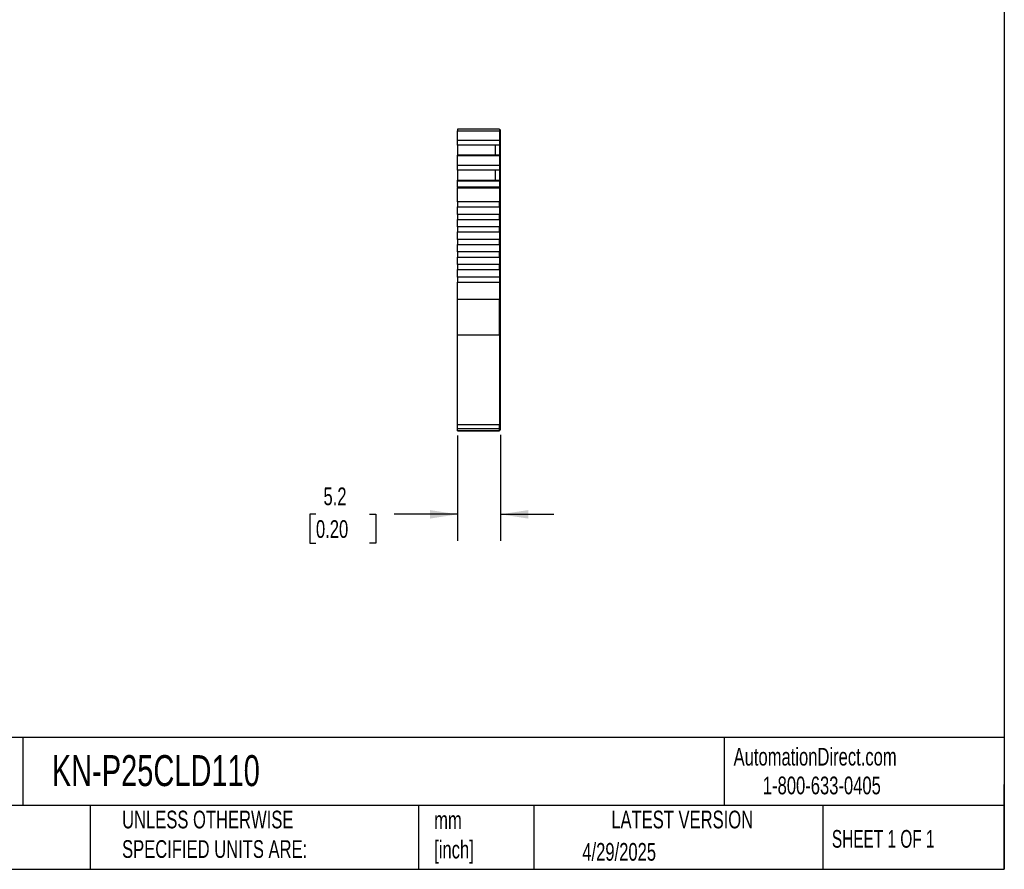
# Model space of a CAD drawing. Header units: millimetres. Extents: x 6 to 273, y 6 to 210.
# Tile 5 of 7: x 155 to 273, y 6 to 108. Entities that reach past the tile are written whole.
import ezdxf

# ---------------------------------------------------------------- set-up
doc = ezdxf.new("R2010")
doc.units = ezdxf.units.MM
doc.linetypes.add('SLD-Solid', pattern=[0])
doc.layers.add('DIMENSIONS', color=140, linetype='SLD-Solid', lineweight=25)
doc.layers.add('TEXT', color=140, linetype='SLD-Solid', lineweight=25)
doc.styles.add('SLDTEXTSTYLE0', font='TXT', dxfattribs={"width": 0.7})
doc.styles.add('SLDTEXTSTYLE1', font='TXT', dxfattribs={"width": 0.65})
doc.dimstyles.new('SLDDIMSTYLE1', dxfattribs={"dimtxt": 2.158008, "dimasz": 3.302, "dimexe": 0, "dimexo": 0.0625, "dimgap": 0.539502, "dimtad": 0, "dimtih": 1, "dimtoh": 1, "dimrnd": 1e-09, "dimzin": 12, "dimdsep": 46, "dimtxsty": 'SLDTEXTSTYLE0', "dimsah": 1, "dimcen": 0.09, "dimadec": 0, "dimazin": 3, "dimtfac": 1, "dimtmove": 0, "dimatfit": 0, "dimfxl": 0, "dimfrac": 2, "dimtolj": 1, "dimtzin": 12, "dimarcsym": 0})

# ---------------------------------------------------------------- blocks, each defined once
blk = doc.blocks.new('_D_3')
at = {"layer": 'DIMENSIONS'}
for p, q in [((207.7, 58.23), (207.7, 45.62)), ((212.85, 58.31), (212.85, 45.62)), ((190.78, 48.8), (190.06, 48.8)), ((190.06, 48.8), (190.06, 45.37)), ((197.19, 48.8), (197.92, 48.8)), ((197.92, 48.8), (197.92, 45.37)), ((207.7, 48.8), (200.12, 48.8)), ((212.85, 48.8), (219.2, 48.8)), ((190.06, 45.37), (190.78, 45.37)), ((197.92, 45.37), (197.19, 45.37))]:
    blk.add_line(p, q, dxfattribs=at)
for points in [[(207.7, 48.8), (204.4, 49.31), (204.4, 48.29)], [(212.85, 48.8), (216.15, 48.29), (216.15, 49.31)]]:
    blk.add_solid(points, dxfattribs=at)
at = {"layer": 'DIMENSIONS', "char_height": 2.117, "attachment_point": 1, "style": 'SLDTEXTSTYLE0'}
for s, insert in [('5.2', (191.68, 52.01)), ('0.20', (190.78, 48.1))]:
    blk.add_mtext(s, dxfattribs=dict(at, insert=insert))

msp = doc.modelspace()

# ---------------------------------------------------------------- linework, layer by layer
for p, q in [((212.701, 94.87), (207.701, 94.87)), ((207.701, 94.87), (207.701, 94.647)), ((207.701, 94.647), (212.701, 94.647)), ((207.701, 93.522), (207.701, 94.647)), ((212.701, 94.87), (212.451, 94.87)), ((212.701, 94.87), (212.451, 94.87)), ((212.701, 94.87), (212.701, 94.647)), ((212.701, 94.87), (212.701, 94.87)), ((212.701, 94.77), (212.851, 94.77)), ((212.701, 94.77), (212.851, 94.77)), ((212.701, 94.647), (212.701, 93.522)), ((212.701, 94.622), (212.851, 94.622)), ((212.851, 94.622), (212.851, 94.77)), ((212.851, 93.565), (212.851, 94.622)), ((212.701, 93.522), (207.701, 93.522)), ((207.701, 92.963), (207.701, 93.522)), ((212.701, 93.565), (212.851, 93.565)), ((212.701, 93.522), (212.701, 92.963)), ((212.701, 93.055), (212.851, 93.055)), ((212.701, 93.018), (212.851, 93.018)), ((212.851, 93.055), (212.851, 93.565)), ((212.851, 93.018), (212.851, 93.055)), ((212.851, 91.655), (212.851, 93.018)), ((212.701, 92.963), (207.701, 92.963)), ((207.701, 92.947), (207.701, 92.963)), ((207.701, 92.947), (207.701, 91.756)), ((212.251, 92.947), (207.701, 92.947)), ((212.701, 92.947), (212.251, 92.947)), ((212.251, 91.756), (212.251, 92.947)), ((212.701, 92.963), (212.701, 92.947)), ((212.701, 92.947), (212.701, 91.756)), ((212.701, 91.756), (207.701, 91.756)), ((207.701, 91.686), (207.701, 91.756)), ((212.701, 91.686), (207.701, 91.686)), ((207.701, 90.528), (207.701, 91.686)), ((212.701, 91.756), (212.701, 91.686)), ((212.701, 91.686), (212.701, 90.528)), ((212.701, 91.655), (212.851, 91.655)), ((212.701, 91.591), (212.851, 91.591)), ((212.851, 91.591), (212.851, 91.655)), ((212.851, 90.571), (212.851, 91.591)), ((212.701, 90.528), (207.701, 90.528)), ((207.701, 89.969), (207.701, 90.528)), ((212.701, 89.969), (207.701, 89.969)), ((207.701, 89.953), (207.701, 89.969)), ((207.701, 89.953), (207.701, 88.762)), ((212.251, 89.953), (207.701, 89.953)), ((212.701, 89.953), (212.251, 89.953)), ((212.251, 88.762), (212.251, 89.953)), ((212.701, 90.571), (212.851, 90.571)), ((212.701, 90.528), (212.701, 89.969)), ((212.701, 90.061), (212.851, 90.061)), ((212.701, 90.024), (212.851, 90.024)), ((212.701, 89.969), (212.701, 89.953)), ((212.701, 89.953), (212.701, 88.762)), ((212.851, 90.061), (212.851, 90.571)), ((212.851, 90.024), (212.851, 90.061)), ((212.851, 88.661), (212.851, 90.024)), ((207.701, 88.762), (212.701, 88.762)), ((207.701, 88.692), (207.701, 88.762)), ((207.701, 88.692), (212.701, 88.692)), ((207.701, 87.919), (207.701, 88.692)), ((212.701, 88.762), (212.701, 88.692)), ((212.701, 88.692), (212.701, 87.919)), ((212.701, 88.661), (212.851, 88.661)), ((212.701, 88.598), (212.851, 88.598)), ((212.851, 88.598), (212.851, 88.661)), ((212.851, 87.893), (212.851, 88.598)), ((212.701, 87.919), (207.701, 87.919)), ((207.701, 87.919), (207.701, 87.841)), ((207.701, 87.841), (212.701, 87.841)), ((207.701, 86.17), (207.701, 87.841)), ((212.701, 87.841), (212.701, 87.919)), ((212.701, 87.893), (212.851, 87.893)), ((212.701, 87.841), (212.701, 86.17)), ((212.701, 87.841), (212.851, 87.841)), ((212.851, 87.841), (212.851, 87.893)), ((212.851, 74.509), (212.851, 87.841)), ((212.701, 86.17), (207.701, 86.17)), ((207.701, 86.17), (207.701, 85.57)), ((212.701, 85.57), (212.701, 86.17)), ((207.701, 85.57), (212.701, 85.57)), ((207.701, 84.67), (207.701, 85.57)), ((212.701, 85.57), (212.701, 84.67)), ((212.701, 84.67), (207.701, 84.67)), ((207.701, 84.67), (207.701, 84.07)), ((207.701, 84.07), (212.701, 84.07)), ((207.701, 83.17), (207.701, 84.07)), ((212.701, 84.07), (212.701, 84.67)), ((212.701, 84.07), (212.701, 83.17)), ((212.701, 83.17), (207.701, 83.17)), ((207.701, 83.17), (207.701, 82.57)), ((207.701, 82.57), (212.701, 82.57)), ((207.701, 81.67), (207.701, 82.57)), ((212.701, 82.57), (212.701, 83.17)), ((212.701, 82.57), (212.701, 81.67)), ((212.701, 81.67), (207.701, 81.67)), ((207.701, 81.67), (207.701, 81.07)), ((212.701, 81.07), (212.701, 81.67)), ((207.701, 81.07), (212.701, 81.07)), ((207.701, 80.17), (207.701, 81.07)), ((212.701, 80.17), (207.701, 80.17)), ((207.701, 80.17), (207.701, 79.57)), ((212.701, 81.07), (212.701, 80.17)), ((212.701, 79.57), (212.701, 80.17)), ((207.701, 79.57), (212.701, 79.57)), ((207.701, 78.67), (207.701, 79.57)), ((212.701, 79.57), (212.701, 78.67)), ((212.701, 78.67), (207.701, 78.67)), ((207.701, 78.67), (207.701, 78.07)), ((207.701, 78.07), (212.701, 78.07)), ((207.701, 77.17), (207.701, 78.07)), ((212.701, 78.07), (212.701, 78.67)), ((212.701, 78.07), (212.701, 77.17)), ((212.701, 77.17), (207.701, 77.17)), ((207.701, 77.17), (207.701, 76.57)), ((207.701, 76.57), (212.701, 76.57)), ((207.701, 74.509), (207.701, 76.57)), ((212.701, 77.17), (212.701, 76.57)), ((212.701, 76.57), (212.701, 74.509)), ((212.701, 74.509), (207.701, 74.509)), ((207.701, 70.276), (207.701, 74.509)), ((212.701, 70.276), (212.701, 74.509)), ((212.701, 74.509), (212.851, 74.509)), ((212.851, 70.36), (212.851, 74.509)), ((207.701, 70.276), (212.701, 70.276)), ((207.701, 59.499), (207.701, 70.276)), ((212.701, 70.36), (212.851, 70.36)), ((212.701, 70.276), (212.701, 59.499)), ((212.851, 59.584), (212.851, 70.36)), ((212.701, 59.499), (207.701, 59.499)), ((207.701, 59.06), (207.701, 59.499)), ((207.701, 59.06), (212.701, 59.06)), ((207.701, 58.798), (207.701, 59.06)), ((212.701, 59.584), (212.851, 59.584)), ((212.701, 59.06), (212.701, 59.499)), ((212.701, 59.16), (212.851, 59.16)), ((212.701, 58.798), (212.701, 59.06)), ((212.851, 58.898), (212.701, 58.898)), ((212.701, 58.898), (212.851, 58.898)), ((212.851, 59.16), (212.851, 59.584)), ((212.851, 58.898), (212.851, 59.16)), ((207.701, 58.798), (212.701, 58.798)), ((212.701, 58.798), (207.701, 58.798)), ((207.701, 58.798), (207.701, 58.798)), ((212.701, 58.798), (212.701, 58.798))]:
    msp.add_line(p, q)
msp.add_open_spline([(210.863, 94.87), (210.844, 94.87), (210.806, 94.87), (210.743, 94.87), (210.677, 94.87), (210.579, 94.87), (210.446, 94.87), (210.277, 94.87), (210.107, 94.87), (209.95, 94.87), (209.807, 94.87), (209.729, 94.87), (209.69, 94.87)], degree=3, knots=[0, 0, 0, 0, 0.0602697, 0.1200562, 0.1798933, 0.2403137, 0.3700145, 0.5001284, 0.6298294, 0.7599435, 0.879871, 1, 1, 1, 1])
at = {"layer": 'TEXT'}
for p, q in [((273.05, 209.55), (273.05, 6.35)), ((273.05, 22.126), (6.35, 22.126)), ((155.759, 22.126), (155.759, 13.97)), ((239.575, 22.126), (239.575, 13.97)), ((273.05, 6.35), (273.05, 16.51)), ((273.05, 13.97), (6.35, 13.97)), ((163.78, 13.97), (163.78, 6.35)), ((203.024, 13.97), (203.024, 6.35)), ((216.812, 13.97), (216.812, 6.35)), ((251.349, 13.97), (251.349, 6.35)), ((6.35, 6.35), (273.05, 6.35))]:
    msp.add_line(p, q, dxfattribs=at)

# ---------------------------------------------------------------- texts
for s, insert, char_height, attachment_point, style in [('KN-P25CLD110', (159.208, 20.006), 3.70417, 1, 'SLDTEXTSTYLE0'), ('AutomationDirect.com', (240.695, 20.877), 2.11667, 1, 'SLDTEXTSTYLE0'), ('1-800-633-0405', (244.192, 17.437), 2.11667, 1, 'SLDTEXTSTYLE0'), ('UNLESS OTHERWISE ^JSPECIFIED UNITS ARE:', (167.608, 13.361), 2.11667, 1, 'SLDTEXTSTYLE0'), ('LATEST VERSION', (234.552, 13.364), 2.11667, 2, 'SLDTEXTSTYLE0'), ('mm^J[inch]', (204.907, 13.297), 2.1167, 1, 'SLDTEXTSTYLE0'), ('SHEET 1 OF 1', (252.441, 11.051), 2.11667, 1, 'SLDTEXTSTYLE1'), ('4/29/2025', (222.613, 9.497), 2.1167, 1, 'SLDTEXTSTYLE0')]:
    msp.add_mtext(s, dxfattribs=dict(at, insert=insert, char_height=char_height, attachment_point=attachment_point, style=style))

# ---------------------------------------------------------------- dimensions: what is measured, and where the dimension line sits
at = {"layer": 'DIMENSIONS'}
dim = msp.add_linear_dim(base=(212.851, 48.798), p1=(207.701, 59.499), p2=(212.851, 59.584), angle=0, dimstyle='SLDDIMSTYLE1', dxfattribs=at)
dim.commit()
dim.dimension.update_dxf_attribs({"geometry": '_D_3', "text_midpoint": (193.987, 48.798), "dimtype": 160})

doc.saveas('drawing.dxf')
